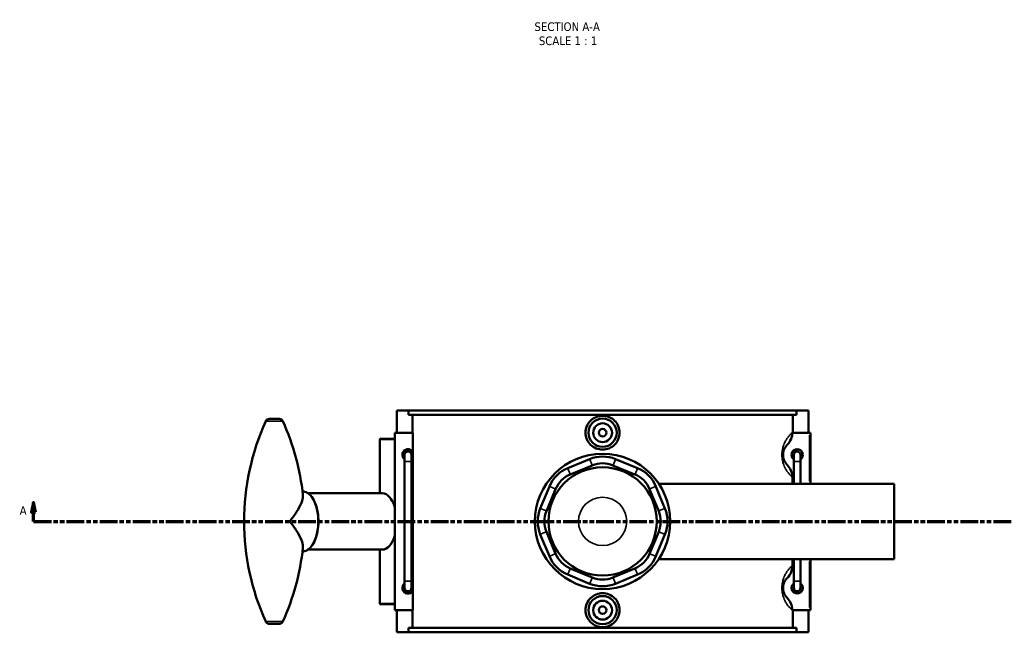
# Model space of a CAD drawing. Header units: millimetres. Extents: x 0 to 1106, y -8 to 1347.
# Tile 4 of 6: x 206 to 729, y 674 to 999. Entities that reach past the tile are written whole.
import ezdxf

# ---------------------------------------------------------------- set-up
doc = ezdxf.new("R2010")
doc.units = ezdxf.units.MM
doc.linetypes.add('DOUBLE_DASH_CHAIN', pattern=[1.2403, 0.6614, -0.0827, 0.1654, -0.0827, 0.1654, -0.0827])
for name, color, linetype, lineweight in [('Section Line (ANSI)', 7, 'DOUBLE_DASH_CHAIN', 70), ('Symbol (ANSI)', 7, 'Continuous', 25), ('Visible (ANSI)', 7, 'Continuous', 50), ('Visible Narrow (ANSI)', 7, 'Continuous', 35)]:
    doc.layers.add(name, color=color, linetype=linetype, lineweight=lineweight)
doc.styles.add('Label Text (ANSI)', font='tahoma.ttf')

# ---------------------------------------------------------------- blocks, each defined once
blk = doc.blocks.new('2dTransSection0')
at = {"layer": 'Section Line (ANSI)', "linetype": 'Continuous'}
for p, q in [((212.96, 742.58), (211.96, 737.58)), ((212.96, 737.58), (212.96, 742.58)), ((213.96, 737.58), (212.96, 742.58)), ((211.96, 737.58), (213.96, 737.58)), ((212.96, 732.58), (212.96, 737.58)), ((212.96, 732.58), (222.47, 732.58))]:
    blk.add_line(p, q, dxfattribs=at)
at = {"layer": 'Section Line (ANSI)', "linetype": 'DOUBLE_DASH_CHAIN', "ltscale": 14.196269}
blk.add_line((212.96, 732.58), (821.13, 732.58), dxfattribs=at)
at = {"layer": 'Section Line (ANSI)', "linetype": 'Continuous', "flags": 128}
blk.add_lwpolyline([(213.96, 737.58), (212.96, 742.58), (211.96, 737.58), (213.96, 737.58)], dxfattribs=at)
at = {"layer": 'Section Line (ANSI)'}
blk.add_solid([(213.96, 737.58), (212.96, 742.58), (211.96, 737.58), (213.96, 737.58)], dxfattribs=at)
at = {"layer": 'Section Line (ANSI)', "insert": (205.6, 736.08), "char_height": 4.57, "attachment_point": 7, "style": 'Label Text (ANSI)'}
blk.add_mtext('A', dxfattribs=at)

msp = doc.modelspace()

# ---------------------------------------------------------------- linework, layer by layer
at = {"layer": 'Visible (ANSI)'}
for p, q in [((406.176, 791.582), (412.498, 791.582)), ((406.176, 779.782), (406.176, 791.582)), ((412.498, 791.582), (618.855, 791.582)), ((412.498, 789.222), (412.498, 791.582)), ((618.855, 791.582), (618.855, 789.222)), ((618.855, 791.582), (625.176, 791.582)), ((625.176, 779.782), (625.176, 791.582)), ((338.316, 787.082), (343.746, 787.082)), ((618.855, 789.222), (412.498, 789.222)), ((414.58, 789.222), (414.58, 779.782)), ((616.773, 780.032), (616.773, 789.222)), ((397.376, 776.582), (397.176, 776.382)), ((405.176, 776.382), (397.176, 776.382)), ((397.176, 776.382), (397.176, 747.582)), ((397.376, 776.582), (405.176, 776.582)), ((414.758, 779.782), (405.176, 779.782)), ((405.176, 779.782), (405.176, 685.382)), ((414.758, 779.782), (414.758, 769.51)), ((616.594, 779.782), (625.676, 779.782)), ((625.676, 779.782), (626.176, 779.782)), ((626.176, 752.582), (626.176, 779.782)), ((410.376, 767.982), (410.376, 764.382)), ((413.976, 764.382), (413.976, 767.982)), ((414.758, 769.51), (414.758, 766.454)), ((414.758, 766.454), (414.758, 698.71)), ((508.788, 765.729), (497.109, 760.891)), ((534.244, 760.891), (522.564, 765.729)), ((619.176, 769.782), (616.776, 769.782)), ((616.776, 766.182), (617.376, 766.182)), ((617.376, 767.982), (617.376, 764.382)), ((620.976, 764.382), (620.976, 767.982)), ((410.376, 764.382), (410.376, 700.782)), ((413.976, 764.382), (413.976, 700.782)), ((498.486, 757.565), (510.165, 762.403)), ((521.187, 762.403), (532.866, 757.565)), ((617.376, 752.582), (617.376, 764.382)), ((620.976, 752.582), (620.976, 764.382)), ((616.594, 752.582), (616.594, 756.087)), ((487.367, 751.15), (482.529, 739.471)), ((485.855, 738.093), (490.693, 749.772)), ((540.659, 749.772), (545.497, 738.093)), ((548.823, 739.471), (543.985, 751.15)), ((545.609, 752.582), (670.676, 752.582)), ((670.676, 712.582), (670.676, 752.582)), ((398.461, 747.582), (359.013, 747.582)), ((403.651, 743.773), (403.103, 744.573)), ((482.529, 725.694), (487.367, 714.015)), ((490.693, 715.392), (485.855, 727.072)), ((545.497, 727.072), (540.659, 715.392)), ((543.985, 714.015), (548.823, 725.694)), ((398.461, 717.582), (359.013, 717.582)), ((397.176, 717.582), (397.176, 688.782)), ((403.651, 721.391), (403.103, 720.592)), ((545.609, 712.582), (670.676, 712.582)), ((616.594, 709.078), (616.594, 712.582)), ((617.376, 700.782), (617.376, 712.582)), ((620.976, 700.782), (620.976, 712.582)), ((626.176, 685.382), (626.176, 712.582)), ((510.165, 702.762), (498.486, 707.599)), ((532.866, 707.599), (521.187, 702.762)), ((497.109, 704.273), (508.788, 699.436)), ((522.564, 699.436), (534.244, 704.273)), ((410.376, 700.782), (410.376, 697.182)), ((413.976, 697.182), (413.976, 700.782)), ((414.758, 698.71), (414.758, 695.654)), ((617.376, 698.982), (616.776, 698.982)), ((617.376, 700.782), (617.376, 697.182)), ((620.976, 697.182), (620.976, 700.782)), ((414.758, 695.654), (414.758, 685.382)), ((616.776, 695.382), (619.176, 695.382)), ((397.176, 688.782), (405.176, 688.782)), ((397.376, 688.582), (397.176, 688.782)), ((405.176, 688.582), (397.376, 688.582)), ((405.176, 685.382), (414.758, 685.382)), ((406.176, 673.582), (406.176, 685.382)), ((414.58, 685.382), (414.58, 675.942)), ((625.676, 685.382), (616.594, 685.382)), ((616.773, 675.942), (616.773, 685.132)), ((625.176, 673.582), (625.176, 685.382)), ((626.176, 685.382), (625.676, 685.382)), ((338.316, 678.082), (343.746, 678.082)), ((618.855, 675.942), (412.498, 675.942)), ((412.498, 673.582), (412.498, 675.942)), ((618.855, 675.942), (618.855, 673.582)), ((412.498, 673.582), (406.176, 673.582)), ((412.498, 673.582), (618.855, 673.582)), ((625.176, 673.582), (618.855, 673.582))]:
    msp.add_line(p, q, dxfattribs=at)
for centre, radius in [((515.676, 779.782), 7.5), ((515.676, 779.782), 5), ((515.676, 779.782), 2), ((515.676, 732.582), 36), ((515.676, 732.582), 28.8), ((515.676, 685.382), 7.5), ((515.676, 685.382), 5), ((515.676, 685.382), 2)]:
    msp.add_circle(centre, radius, dxfattribs=at)
for centre, radius, start, end in [((454.792, 732.582), 129.76, 155.73702, 204.26298), ((338.316, 785.082), 2, 90, 155.73702), ((343.746, 785.082), 2, 24.26298, 90), ((227.271, 732.582), 129.76, 6.16701, 24.26298), ((412.176, 767.982), 3, 30.62098, 233.1301), ((619.176, 767.982), 3, 306.8699, 233.1301), ((412.176, 767.982), 1.8, 0, 180), ((412.176, 767.982), 3, 306.8699, 329.37902), ((515.676, 749.099), 18, 67.5, 112.5), ((619.176, 767.982), 1.8, 0, 180), ((503.997, 744.262), 18, 112.5, 157.5), ((515.676, 749.099), 14.4, 67.5, 112.5), ((527.355, 744.262), 18, 22.5, 67.5), ((503.997, 744.262), 14.4, 112.5, 157.5), ((527.355, 744.262), 14.4, 22.5, 67.5), ((499.159, 732.582), 18, 157.5, 202.5), ((532.193, 732.582), 18, 337.5, 22.5), ((499.159, 732.582), 14.4, 157.5, 202.5), ((532.193, 732.582), 14.4, 337.5, 22.5), ((227.271, 732.582), 129.76, 335.73702, 353.83299), ((503.997, 720.903), 18, 202.5, 247.5), ((503.997, 720.903), 14.4, 202.5, 247.5), ((527.355, 720.903), 14.4, 292.5, 337.5), ((527.355, 720.903), 18, 292.5, 337.5), ((515.676, 716.065), 14.4, 247.5, 292.5), ((412.176, 697.182), 3, 126.8699, 329.37902), ((412.176, 697.182), 1.8, 180, 0), ((412.176, 697.182), 3, 30.62098, 53.1301), ((515.676, 716.065), 18, 247.5, 292.5), ((619.176, 697.182), 3, 126.8699, 53.1301), ((619.176, 697.182), 1.8, 180, 0), ((338.316, 680.082), 2, 204.26298, 270), ((343.746, 680.082), 2, 270, 335.73702)]:
    msp.add_arc(centre, radius, start, end, dxfattribs=at)
for centre, major_axis, start_param, end_param in [((398.461, 732.582), (0, 15), 5.2297052, 6.2831853), ((399.319, 732.582), (0, 14), 5.3350069, 5.638608), ((398.461, 732.582), (0, -15), 0, 1.0534801), ((399.319, 732.582), (0, 14), 3.78617, 4.0897711)]:
    msp.add_ellipse(centre, major_axis=major_axis, ratio=0.5150381, start_param=start_param, end_param=end_param, dxfattribs=at)
for points, knots in [([(524.733, 779.782), (524.733, 778.646), (524.505, 777.435), (523.577, 775.21), (522.878, 774.195), (521.269, 772.596), (520.251, 771.903), (518.022, 770.986), (516.811, 770.76), (514.541, 770.76), (513.33, 770.986), (511.101, 771.903), (510.084, 772.596), (508.474, 774.195), (507.775, 775.21), (506.847, 777.435), (506.619, 778.646), (506.619, 780.919), (506.847, 782.13), (507.775, 784.355), (508.474, 785.369), (510.084, 786.969), (511.101, 787.661), (513.33, 788.579), (514.541, 788.805), (516.811, 788.805), (518.022, 788.579), (520.251, 787.661), (521.269, 786.969), (522.878, 785.369), (523.577, 784.355), (524.505, 782.13), (524.733, 780.919), (524.733, 779.782)], [0, 0, 0, 0, 0.3408608, 0.3408608, 0.6817217, 0.6817217, 1.0222791, 1.0222791, 1.3628365, 1.3628365, 1.703394, 1.703394, 2.0439514, 2.0439514, 2.3848122, 2.3848122, 2.7256731, 2.7256731, 3.0665339, 3.0665339, 3.4073947, 3.4073947, 3.7479522, 3.7479522, 4.0885096, 4.0885096, 4.429067, 4.429067, 4.7696244, 4.7696244, 5.1104853, 5.1104853, 5.4513461, 5.4513461, 5.4513461, 5.4513461]), ([(613.837, 773.249), (614.738, 774.163), (615.452, 775.247), (616.354, 777.503), (616.582, 778.637), (616.594, 779.782)], [-0.73817224, -0.73817224, -0.73817224, -0.73817224, -0.35351076, -0.35351076, -0.00958313, -0.00958313, -0.00958313, -0.00958313]), ([(410.176, 767.982), (410.176, 768.234), (410.226, 768.502), (410.431, 768.994), (410.584, 769.219), (410.939, 769.574), (411.164, 769.728), (411.657, 769.932), (411.925, 769.982), (412.428, 769.982), (412.696, 769.932), (413.188, 769.728), (413.413, 769.574), (413.768, 769.219), (413.922, 768.994), (414.126, 768.502), (414.176, 768.234), (414.176, 767.731), (414.126, 767.463), (414.009, 767.181), (413.993, 767.145), (413.976, 767.111)], [0, 0, 0, 0, 0.07543428, 0.07543428, 0.15086857, 0.15086857, 0.22630203, 0.22630203, 0.3017355, 0.3017355, 0.37716897, 0.37716897, 0.45260243, 0.45260243, 0.52803672, 0.52803672, 0.603471, 0.603471, 0.67890529, 0.67890529, 0.68986716, 0.68986716, 0.68986716, 0.68986716]), ([(613.837, 762.715), (613.758, 762.796), (613.673, 762.885), (613.446, 763.138), (613.298, 763.317), (612.992, 763.732), (612.836, 763.963), (612.555, 764.45), (612.432, 764.688), (612.232, 765.142), (612.154, 765.339), (612.001, 765.785), (611.927, 766.038), (611.821, 766.502), (611.783, 766.701), (611.722, 767.127), (611.699, 767.353), (611.68, 767.716), (611.676, 767.849), (611.676, 767.982), (611.676, 768.115), (611.68, 768.249), (611.699, 768.611), (611.722, 768.838), (611.783, 769.263), (611.821, 769.463), (611.927, 769.927), (612.001, 770.18), (612.154, 770.626), (612.232, 770.823), (612.432, 771.277), (612.555, 771.514), (612.836, 772.001), (612.992, 772.233), (613.298, 772.647), (613.446, 772.826), (613.673, 773.08), (613.758, 773.169), (613.837, 773.249)], [1.0206647, 1.0206647, 1.0206647, 1.0206647, 1.2904419, 1.2904419, 1.7059812, 1.7059812, 2.0962843, 2.0962843, 2.3965175, 2.3965175, 2.5969182, 2.5969182, 2.8121683, 2.8121683, 2.9603134, 2.9603134, 3.1142784, 3.1142784, 3.2021486, 3.2021486, 3.2021486, 3.2900187, 3.2900187, 3.4439837, 3.4439837, 3.5921288, 3.5921288, 3.8073789, 3.8073789, 4.0077796, 4.0077796, 4.3080128, 4.3080128, 4.6983159, 4.6983159, 5.1138553, 5.1138553, 5.3836324, 5.3836324, 5.3836324, 5.3836324]), ([(410.376, 767.111), (410.359, 767.145), (410.343, 767.181), (410.226, 767.463), (410.176, 767.731), (410.176, 767.982)], [1.120545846, 1.120545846, 1.120545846, 1.120545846, 1.131507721, 1.131507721, 1.206942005, 1.206942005, 1.206942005, 1.206942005]), ([(616.594, 756.087), (616.594, 756.71), (616.53, 757.332), (616.279, 758.55), (616.093, 759.143), (615.376, 760.832), (614.691, 761.85), (613.837, 762.715)], [-0.73784936, -0.73784936, -0.73784936, -0.73784936, -0.55065602, -0.55065602, -0.36468798, -0.36468798, 0, 0, 0, 0]), ([(356.28, 746.522), (356.301, 746.326), (356.308, 746.119), (356.27, 744.935), (355.97, 743.782), (354.874, 741.009), (353.977, 739.328), (351.854, 735.972), (350.635, 734.282), (349.282, 732.595), (349.277, 732.588), (349.272, 732.582)], [3.8626919, 3.8626919, 3.8626919, 3.8626919, 3.995697, 3.995697, 4.5893001, 4.5893001, 5.3184937, 5.3184937, 6.0094269, 6.0094269, 6.0119346, 6.0119346, 6.0119346, 6.0119346]), ([(356.041, 748.582), (356.918, 748.581), (357.791, 748.324), (359.474, 747.332), (360.278, 746.569), (361.739, 744.595), (362.389, 743.365), (363.447, 740.585), (363.856, 739.036), (364.395, 735.778), (364.526, 734.071), (364.502, 730.666), (364.347, 728.969), (363.765, 725.749), (363.338, 724.226), (362.245, 721.504), (361.579, 720.305), (360.059, 718.361), (359.205, 717.614), (357.566, 716.778), (356.804, 716.584), (356.041, 716.582)], [3.1426382, 3.1426382, 3.1426382, 3.1426382, 3.4364989, 3.4364989, 3.7495187, 3.7495187, 4.0757855, 4.0757855, 4.401673, 4.401673, 4.7260447, 4.7260447, 5.0499261, 5.0499261, 5.374387, 5.374387, 5.7004139, 5.7004139, 6.0263857, 6.0263857, 6.2821397, 6.2821397, 6.2821397, 6.2821397]), ([(349.272, 732.582), (349.277, 732.576), (349.282, 732.57), (350.635, 730.883), (351.854, 729.193), (353.977, 725.837), (354.874, 724.156), (355.97, 721.383), (356.27, 720.229), (356.308, 719.046), (356.301, 718.839), (356.28, 718.643)], [-0.0025077, -0.0025077, -0.0025077, -0.0025077, 0, 0, 0.6909332, 0.6909332, 1.4201268, 1.4201268, 2.0137299, 2.0137299, 2.146735, 2.146735, 2.146735, 2.146735]), ([(613.837, 702.449), (614.738, 703.363), (615.452, 704.447), (616.366, 706.733), (616.594, 707.9), (616.594, 709.078)], [-0.73817224, -0.73817224, -0.73817224, -0.73817224, -0.35351076, -0.35351076, 0, 0, 0, 0]), ([(613.837, 691.915), (613.758, 691.996), (613.673, 692.085), (613.446, 692.338), (613.298, 692.517), (612.992, 692.932), (612.836, 693.163), (612.555, 693.65), (612.432, 693.888), (612.232, 694.342), (612.154, 694.539), (612.001, 694.985), (611.927, 695.238), (611.821, 695.702), (611.783, 695.901), (611.722, 696.327), (611.699, 696.553), (611.68, 696.916), (611.676, 697.049), (611.676, 697.182), (611.676, 697.315), (611.68, 697.449), (611.699, 697.811), (611.722, 698.038), (611.783, 698.463), (611.821, 698.663), (611.927, 699.127), (612.001, 699.38), (612.154, 699.826), (612.232, 700.023), (612.432, 700.477), (612.555, 700.714), (612.836, 701.201), (612.992, 701.433), (613.298, 701.847), (613.446, 702.026), (613.673, 702.28), (613.758, 702.369), (613.837, 702.449)], [1.0206234, 1.0206234, 1.0206234, 1.0206234, 1.2904003, 1.2904003, 1.7059402, 1.7059402, 2.0962432, 2.0962432, 2.3964763, 2.3964763, 2.596877, 2.596877, 2.812127, 2.812127, 2.9602721, 2.9602721, 3.1142371, 3.1142371, 3.2021072, 3.2021072, 3.2021072, 3.2899774, 3.2899774, 3.4439424, 3.4439424, 3.5920874, 3.5920874, 3.8073375, 3.8073375, 4.0077382, 4.0077382, 4.3079712, 4.3079712, 4.6982743, 4.6982743, 5.1138142, 5.1138142, 5.3835911, 5.3835911, 5.3835911, 5.3835911]), ([(410.176, 697.182), (410.176, 697.434), (410.226, 697.702), (410.343, 697.984), (410.359, 698.019), (410.376, 698.054)], [0, 0, 0, 0, 0.075434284, 0.075434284, 0.086396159, 0.086396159, 0.086396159, 0.086396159]), ([(413.976, 698.054), (413.993, 698.019), (414.009, 697.984), (414.126, 697.702), (414.176, 697.434), (414.176, 696.931), (414.126, 696.663), (413.922, 696.17), (413.768, 695.946), (413.413, 695.591), (413.188, 695.437), (412.696, 695.233), (412.428, 695.182), (411.925, 695.182), (411.657, 695.233), (411.164, 695.437), (410.939, 695.591), (410.584, 695.946), (410.431, 696.17), (410.226, 696.663), (410.176, 696.931), (410.176, 697.182)], [0.51707484, 0.51707484, 0.51707484, 0.51707484, 0.52803672, 0.52803672, 0.603471, 0.603471, 0.67890529, 0.67890529, 0.75433957, 0.75433957, 0.82977304, 0.82977304, 0.9052065, 0.9052065, 0.98063997, 0.98063997, 1.05607344, 1.05607344, 1.13150772, 1.13150772, 1.20694201, 1.20694201, 1.20694201, 1.20694201]), ([(524.733, 685.382), (524.733, 684.246), (524.505, 683.035), (523.577, 680.81), (522.878, 679.795), (521.269, 678.196), (520.251, 677.503), (518.022, 676.586), (516.811, 676.36), (514.541, 676.36), (513.33, 676.586), (511.101, 677.503), (510.084, 678.196), (508.474, 679.795), (507.775, 680.81), (506.847, 683.035), (506.619, 684.246), (506.619, 685.382), (506.619, 686.519), (506.847, 687.73), (507.775, 689.955), (508.474, 690.969), (510.084, 692.569), (511.101, 693.261), (513.33, 694.179), (514.541, 694.405), (516.811, 694.405), (518.022, 694.179), (520.251, 693.261), (521.269, 692.569), (522.878, 690.969), (523.577, 689.955), (524.505, 687.73), (524.733, 686.519), (524.733, 685.382)], [2.7256731, 2.7256731, 2.7256731, 2.7256731, 3.0665339, 3.0665339, 3.4073947, 3.4073947, 3.7479522, 3.7479522, 4.0885096, 4.0885096, 4.429067, 4.429067, 4.7696244, 4.7696244, 5.1104853, 5.1104853, 5.4513461, 5.4513461, 5.4513461, 5.792207, 5.792207, 6.1330678, 6.1330678, 6.4736252, 6.4736252, 6.8141826, 6.8141826, 7.1547401, 7.1547401, 7.4952975, 7.4952975, 7.8361583, 7.8361583, 8.1770192, 8.1770192, 8.1770192, 8.1770192]), ([(616.594, 685.382), (616.588, 685.974), (616.524, 686.563), (616.279, 687.75), (616.093, 688.343), (615.376, 690.032), (614.691, 691.05), (613.837, 691.915)], [-0.7282625, -0.7282625, -0.7282625, -0.7282625, -0.55065602, -0.55065602, -0.36468798, -0.36468798, 0, 0, 0, 0])]:
    msp.add_open_spline(points, degree=3, knots=knots, dxfattribs=at)
for points in [[(616.773, 780.032), (616.773, 779.949), (616.771, 779.866), (616.769, 779.782)], [(616.769, 685.382), (616.771, 685.299), (616.773, 685.216), (616.773, 685.132)]]:
    msp.add_open_spline(points, degree=3, dxfattribs=at)
at = {"layer": 'Visible Narrow (ANSI)'}
for p, q in [((336.549, 785.904), (345.513, 785.904)), ((625.676, 778.422), (625.676, 753.942)), ((510.097, 762.569), (508.857, 765.563)), ((521.256, 762.569), (522.496, 765.563)), ((410.398, 764.382), (413.954, 764.382)), ((497.177, 760.725), (498.417, 757.732)), ((532.935, 757.732), (534.175, 760.725)), ((620.954, 764.382), (617.398, 764.382)), ((490.527, 749.841), (487.533, 751.081)), ((540.826, 749.841), (543.819, 751.081)), ((485.689, 738.162), (482.696, 739.402)), ((545.663, 738.162), (548.657, 739.402)), ((485.689, 727.003), (482.696, 725.763)), ((545.663, 727.003), (548.657, 725.763)), ((490.527, 715.324), (487.533, 714.084)), ((540.826, 715.324), (543.819, 714.084)), ((498.417, 707.433), (497.177, 704.44)), ((532.935, 707.433), (534.175, 704.44)), ((625.676, 711.222), (625.676, 686.742)), ((510.097, 702.595), (508.857, 699.602)), ((521.256, 702.595), (522.496, 699.602)), ((410.398, 700.782), (413.954, 700.782)), ((620.954, 700.782), (617.398, 700.782)), ((336.549, 679.26), (345.513, 679.26))]:
    msp.add_line(p, q, dxfattribs=at)
msp.add_circle((515.676, 732.582), 12.849, dxfattribs=at)
msp.add_ellipse((356.032, 732.582), major_axis=(0, 16), ratio=0.5150381, start_param=3.2996948, end_param=6.1250832, dxfattribs=at)
for points, knots in [([(616.773, 780.032), (616.445, 779.753), (616.066, 779.41), (615.311, 778.639), (614.952, 778.246), (614.214, 777.334), (613.838, 776.824), (613.162, 775.753), (612.864, 775.23), (612.382, 774.232), (612.193, 773.798), (611.825, 772.816), (611.647, 772.261), (611.391, 771.24), (611.3, 770.801), (611.152, 769.864), (611.097, 769.366), (611.05, 768.568), (611.041, 768.275), (611.041, 767.982), (611.041, 767.689), (611.05, 767.397), (611.097, 766.599), (611.152, 766.1), (611.3, 765.164), (611.391, 764.725), (611.647, 763.704), (611.825, 763.148), (612.193, 762.166), (612.382, 761.733), (612.864, 760.735), (613.162, 760.212), (613.838, 759.14), (614.214, 758.631), (614.952, 757.719), (615.311, 757.326), (615.991, 756.631), (616.31, 756.336), (616.594, 756.087)], [-5.6456785, -5.6456785, -5.6456785, -5.6456785, -5.1138553, -5.1138553, -4.6983159, -4.6983159, -4.3080128, -4.3080128, -4.0077796, -4.0077796, -3.8073789, -3.8073789, -3.5921288, -3.5921288, -3.4439837, -3.4439837, -3.2900187, -3.2900187, -3.2021486, -3.2021486, -3.2021486, -3.1142784, -3.1142784, -2.9603134, -2.9603134, -2.8121683, -2.8121683, -2.5969182, -2.5969182, -2.3965175, -2.3965175, -2.0962843, -2.0962843, -1.7059812, -1.7059812, -1.2904419, -1.2904419, -0.8525619, -0.8525619, -0.8525619, -0.8525619]), ([(616.594, 709.078), (616.31, 708.829), (615.991, 708.534), (615.311, 707.839), (614.952, 707.446), (614.214, 706.534), (613.838, 706.024), (613.162, 704.953), (612.864, 704.43), (612.382, 703.432), (612.193, 702.998), (611.825, 702.016), (611.647, 701.461), (611.391, 700.44), (611.3, 700.001), (611.152, 699.064), (611.097, 698.566), (611.05, 697.768), (611.041, 697.475), (611.041, 697.182), (611.041, 696.889), (611.05, 696.597), (611.097, 695.799), (611.152, 695.3), (611.3, 694.364), (611.391, 693.925), (611.647, 692.904), (611.825, 692.348), (612.193, 691.366), (612.382, 690.933), (612.864, 689.935), (613.162, 689.412), (613.838, 688.34), (614.214, 687.831), (614.952, 686.919), (615.311, 686.526), (616.066, 685.754), (616.445, 685.412), (616.773, 685.132)], [-5.5516939, -5.5516939, -5.5516939, -5.5516939, -5.1138142, -5.1138142, -4.6982743, -4.6982743, -4.3079712, -4.3079712, -4.0077382, -4.0077382, -3.8073375, -3.8073375, -3.5920874, -3.5920874, -3.4439424, -3.4439424, -3.2899774, -3.2899774, -3.2021072, -3.2021072, -3.2021072, -3.1142371, -3.1142371, -2.9602721, -2.9602721, -2.812127, -2.812127, -2.596877, -2.596877, -2.3964763, -2.3964763, -2.0962432, -2.0962432, -1.7059402, -1.7059402, -1.2904003, -1.2904003, -0.7585773, -0.7585773, -0.7585773, -0.7585773])]:
    msp.add_open_spline(points, degree=3, knots=knots, dxfattribs=at)

# ---------------------------------------------------------------- block references
at = {"layer": 'Section Line (ANSI)'}
msp.add_blockref('2dTransSection0', (0, 0), dxfattribs=at)

# ---------------------------------------------------------------- texts
at = {"layer": 'Symbol (ANSI)', "char_height": 4.572, "attachment_point": 7, "style": 'Label Text (ANSI)'}
for s, insert in [('SECTION A-A', (479.429, 993.402)), ('SCALE 1 : 1', (481.749, 985.889))]:
    msp.add_mtext(s, dxfattribs=dict(at, insert=insert))

doc.saveas('drawing.dxf')
